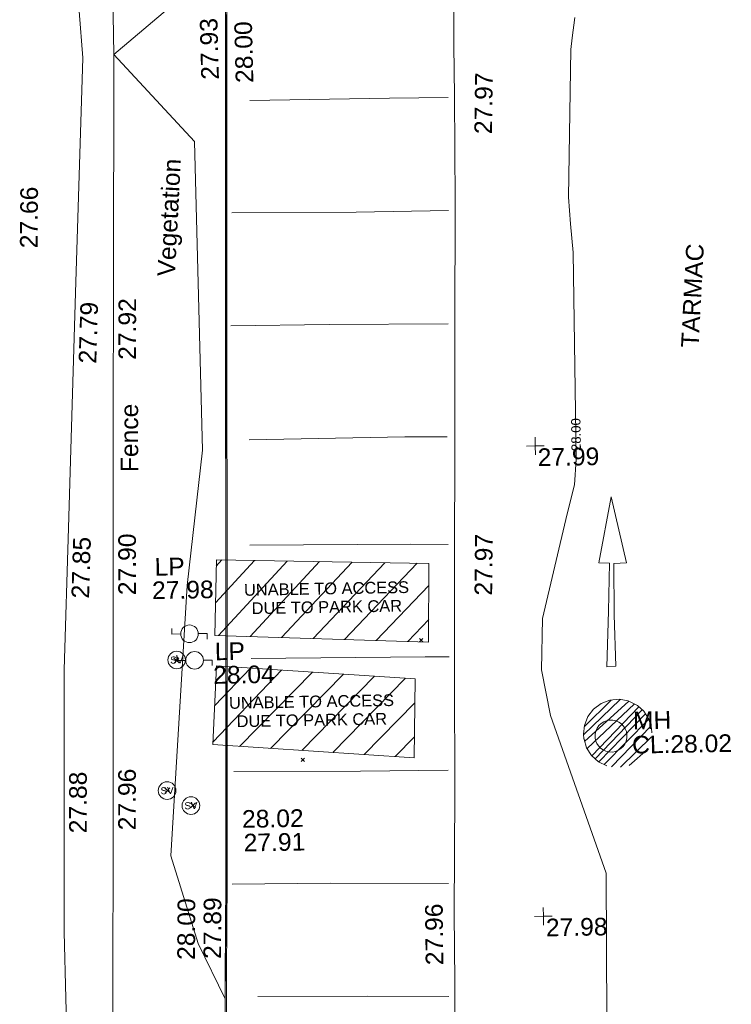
# Model space of a CAD drawing. Header units: millimetres. Extents: x -287732 to 520720, y -103372 to 287754.
# Tile 194 of 256: x -35450 to -20307, y 132302 to 153236. Entities that reach past the tile are written whole.
import ezdxf

# ---------------------------------------------------------------- set-up
doc = ezdxf.new("R2010")
doc.units = ezdxf.units.MM
doc.linetypes.add('IMPORT-HIDDEN2 _3_', pattern=[4762.5, 3175, -1587.5])
doc.linetypes.add('IMPORT-UG_ELEC_STREET LIGHTING_QLB2 _2_', pattern=[2700, 1500, -300.0000000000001, 0, -250, 150, -300.0000000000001, 0, -200])
for name, color, linetype, lineweight, true_color in [('00_TOPO_FENCE', 7, 'Continuous', 9, 0x3f7f4f), ('00_TOPO_FURN_LAMP_POST', 7, 'Continuous', 9, 0x666666), ('00_TOPO_KERB_BOTTOM', 1, 'Continuous', 9, 0xff0000), ('00_TOPO_KERB_TOP', 7, 'Continuous', 9, 0xa500a5), ('00_TOPO_ROAD_MARKING_ARROWS', 7, 'Continuous', 9, 0x999999), ('00_TOPO_ROAD_MARKING_WHITE_CONTINUOUS', 7, 'Continuous', 9, 0x999999), ('00_TOPO_SERV_MH', 7, 'Continuous', 9, 0x666666), ('00_TOPO_SERV_STOP_VALVE', 7, 'Continuous', 9, 0x666666), ('00_UAV_FENCE', 7, 'Continuous', 9, 0x264c2f), ('00_UAV_FURN_LAMP_POST', 7, 'Continuous', 9, 0xa50000), ('00_UAV_KERB_BOTTOM', 1, 'Continuous', 9, 0xff0000), ('00_UAV_KERB_TOP', 7, 'Continuous', 9, 0xa500a5), ('00_UAV_LEVEL_SPOT', 7, 'Continuous', 9, 0x666666), ('00_UAV_SLOPE_TOP', 40, 'Continuous', 9, 0xffbf00), ('01_DTM_CONTOUR_MNR', 7, 'Continuous', 9, 0xa5a552), ('01_DTM_CONTOUR_MNR_LABELS', 7, 'Continuous', 9, 0xa5a552), ('12333-PUM-2D-U-0001-C01 - Rev2_REVIT IMPORT_dwg', 7, 'Continuous', 9, 0x767676), ('PUM-CHAMBER EXTENTS', 6, 'IMPORT-HIDDEN2 _3_', 9, 0xff00ff), ('PUM-UNABLE TO SURVEY', 190, 'Continuous', 9, 0x7f00ff)]:
    doc.layers.add(name, color=color, linetype=linetype, lineweight=lineweight, true_color=true_color)
for name, color, linetype, lineweight in [('00_TOPO_ROAD_EDGE', 7, 'Continuous', 9), ('00_TOPO_SURFACE', 7, 'Continuous', 9), ('00_TOPO_SURVEY_TEXT', 7, 'Continuous', 9), ('00_UAV_SURFACE', 7, 'Continuous', 9), ('GEN-TEXT', 7, 'Continuous', 9)]:
    doc.layers.add(name, color=color, linetype=linetype, lineweight=lineweight)
doc.styles.add('Arial_1', font='arial.ttf', dxfattribs={"height": 250})
doc.styles.add('Swis721 Lt BT', font='swissl.ttf', dxfattribs={"height": 399.9999999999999})
doc.styles.add('Swis721 Lt BT_1', font='swissl.ttf', dxfattribs={"height": 200})
doc.styles.add('Swis721 Lt BT_2', font='swissl.ttf', dxfattribs={"height": 375})

# ---------------------------------------------------------------- blocks, each defined once
blk = doc.blocks.new('12333-PUM-2D-U-0001-C01 - Rev2_REVIT IMPORT_dwg_MSL_Lamp_Post_SYM-2077199-Site Location Plan Proposed')
at = {"layer": '00_TOPO_FURN_LAMP_POST', "color": 254, "true_color": 0xcccccc, "flags": 128}
for points in [[(-500.1060478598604, 0), (-1000.212095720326, 0), (-1000.212095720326, 316.7338303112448)], [(500.1060478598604, 0), (1000.21209571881, 0), (1000.21209571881, -316.7338303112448)]]:
    blk.add_lwpolyline(points, dxfattribs=at)
at = {"layer": '00_TOPO_FURN_LAMP_POST', "color": 254, "true_color": 0xcccccc}
blk.add_circle((0, 0), 500.1060478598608, dxfattribs=at)
blk = doc.blocks.new('12333-PUM-2D-U-0001-C01 - Rev2_REVIT IMPORT_dwg_MSL_Lamp_Post_SYM-2077240-Site Location Plan Proposed')
at = {"layer": '00_TOPO_FURN_LAMP_POST', "color": 254, "true_color": 0xcccccc, "flags": 128}
for points in [[(-500.1060478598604, 0), (-1000.212095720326, 0), (-1000.212095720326, 316.7338303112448)], [(500.1060478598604, 0), (1000.21209571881, 0), (1000.21209571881, -316.7338303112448)]]:
    blk.add_lwpolyline(points, dxfattribs=at)
at = {"layer": '00_TOPO_FURN_LAMP_POST', "color": 254, "true_color": 0xcccccc}
blk.add_circle((0, 0), 500.1060478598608, dxfattribs=at)
blk = doc.blocks.new('12333-PUM-2D-U-0001-C01 - Rev2_REVIT IMPORT_dwg_MSL_Sluice_Valve_SYM-2077246-Site Location Plan Proposed')
at = {"layer": '00_TOPO_SERV_STOP_VALVE', "color": 254, "true_color": 0xcccccc}
blk.add_circle((0, 0), 500.0000000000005, dxfattribs=at)
at = {"layer": '00_TOPO_SERV_STOP_VALVE', "insert": (0, 198.9876086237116), "char_height": 399.9999999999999, "width": 785.1100955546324, "attachment_point": 2, "line_spacing_factor": 1.005061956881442, "style": 'Swis721 Lt BT'}
blk.add_mtext('SV', dxfattribs=at)
blk = doc.blocks.new('12333-PUM-2D-U-0001-C01 - Rev2_REVIT IMPORT_dwg_UAV-2077255-Site Location Plan Proposed')
at = {"layer": '00_UAV_LEVEL_SPOT', "color": 254, "true_color": 0xcccccc, "flags": 128}
for points in [[(0, -500.0000000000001), (0, 0), (-500.0000000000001, 0)], [(500.0000000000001, 0), (0, 0), (0, 500.0000000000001)]]:
    blk.add_lwpolyline(points, dxfattribs=at)
blk = doc.blocks.new('12333-PUM-2D-U-0001-C01 - Rev2_REVIT IMPORT_dwg_MGS62954_T2_Galway_ITM_3d_Rev1-2077680-Site Location Plan Proposed')
at = {"layer": '00_TOPO_FENCE', "color": 254, "true_color": 0xcccccc, "flags": 128}
blk.add_lwpolyline([(533871310.0000002, 725721130.0000001), (533871320.0000001, 725718430.0000002), (533871290.0000001, 725715380.0000001), (533871280.0000001, 725713270.0000001), (533871180.0000002, 725710150.0000001), (533871180.0000002, 725708480.0000001)], dxfattribs=at)
at = {"layer": '00_TOPO_KERB_BOTTOM', "color": 254, "true_color": 0xcccccc, "flags": 128}
blk.add_lwpolyline([(533873283.0141005, 725690869.9901658), (533873592.0508717, 725708814.7134603), (533873642.4249278, 725712004.7927635), (533873774.7471753, 725717017.9897642), (533878091.6520879, 725717025.7204967)], dxfattribs=at)
at = {"layer": '00_TOPO_KERB_TOP', "color": 254, "true_color": 0xcccccc, "flags": 128}
blk.add_lwpolyline([(533873257.0481785, 725690870.4006761), (533873559.6692751, 725708815.2247932), (533873569.0461444, 725709409.0415202), (533873610.0460409, 725712005.4757062), (533873743.2035846, 725717050.3189617), (533877285.9091167, 725717056.6632541), (533878091.5940915, 725717058.1060783)], dxfattribs=at)
at = {"layer": '00_TOPO_ROAD_EDGE', "color": 254, "true_color": 0xcccccc, "flags": 128}
blk.add_lwpolyline([(533877740, 725667260), (533877810.0000002, 725671320.0000002), (533877870, 725674550.0000001), (533877910.0000001, 725677270.0000001), (533877940.0000002, 725679620), (533877980.0000001, 725681230), (533878010.0000001, 725683300), (533878040.0000001, 725685470.0000001), (533878060.0000002, 725687080.0000001), (533878090, 725688640), (533878100, 725690090.0000001), (533878160.0000001, 725692660.0000001), (533878200.0000001, 725695180.0000002), (533878240.0000001, 725697660.0000001), (533878290.0000001, 725700020.0000001), (533878330.0000001, 725702510), (533878390.0000001, 725705230), (533878410.0000001, 725707470.0000001), (533878420.0000001, 725708550.0000001)], dxfattribs=at)
at = {"layer": '00_TOPO_ROAD_MARKING_ARROWS', "color": 254, "true_color": 0xcccccc, "flags": 128}
blk.add_lwpolyline([(533881600.0000001, 725698890), (533881900.0000001, 725697480), (533881630.0000001, 725697470.0000001), (533881620, 725696380), (533881630.0000001, 725695290.0000001), (533881440.0000002, 725695280.0000001), (533881500.0000001, 725696460.0000001), (533881540.0000001, 725697480), (533881310.0000002, 725697490)], close=True, dxfattribs=at)
at = {"layer": '00_TOPO_ROAD_MARKING_WHITE_CONTINUOUS', "color": 254, "true_color": 0xcccccc, "flags": 128}
for points in [[(533874057.7946748, 725707450.0000002), (533877030.0000003, 725707450.0000002), (533878280.0000002, 725707440.0000002)], [(533873630.0000001, 725705070.0000001), (533876280.0000001, 725705040.0000001), (533878240.0000001, 725705040.0000001)], [(533873570.0000004, 725702670.0000002), (533875660.0000002, 725702660.0000004), (533878190.0000001, 725702630.0000001)], [(533873917.2415018, 725700240.0000006), (533877230.0000005, 725700240.0000006), (533878130.0000006, 725700230.0000005)], [(533878110.0000002, 725697940.0000005), (533877320.0000004, 725697960.0000004), (533873894.3328869, 725697994.9557871)], [(533878090.0000001, 725695550.0000002), (533877580.0000001, 725695560.0000005), (533873877.6020209, 725695585.7110975)], [(533878029.9999999, 725693140.0000001), (533876160.0000001, 725693150.0000001), (533873470.0000002, 725693190.0000004)], [(533877990, 725690730.0000004), (533875480.0000001, 725690780.0000002), (533873390.0000002, 725690800.0000004)], [(533877960.0000001, 725688330.0000004), (533876230.0000002, 725688370.0000004), (533873895.4177375, 725688398.4705158)]]:
    blk.add_lwpolyline(points, dxfattribs=at)
at = {"layer": '00_TOPO_SERV_MH', "color": 254, "true_color": 0xcccccc}
blk.add_ellipse((533881504.7780901, 725693805.0393113), major_axis=(-336.8580979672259, 45.93517651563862), ratio=0.9997823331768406, dxfattribs=at)
at = {"layer": '00_TOPO_SURFACE', "color": 254, "true_color": 0xcccccc, "flags": 128}
for points in [[(533869696.9589273, 725721780.3090781), (533869806.8299926, 725721149.4598147), (533869960.0000001, 725720270), (533870340.0000001, 725718960.0000001), (533870480, 725717740.0000001), (533870360.0000001, 725715020.0000001), (533870300.0000001, 725711930.0000002), (533870460.0000001, 725709410), (533870520.0000001, 725708420.0000001)], [(533878578.1009945, 725717010.7539738), (533878570.0000001, 725716340.0000001), (533878560.0000002, 725715160), (533878510.0000001, 725712770.0000001), (533878460.0000001, 725710730.0000001), (533878420.0000001, 725708550.0000001)]]:
    blk.add_lwpolyline(points, dxfattribs=at)
at = {"layer": '00_UAV_FENCE', "color": 254, "true_color": 0xcccccc, "flags": 128}
blk.add_lwpolyline([(533871180.0000002, 725708480.0000001), (533871083.8933793, 725703481.548716), (533871032.15496, 725700790.6626557), (533870990.9594827, 725698482.9287483), (533870901.7253476, 725693484.1120754), (533870875.15496, 725691995.6626556), (533870809.621664, 725688485.0803977), (533870731.15496, 725684281.6626555), (533870714.1842583, 725683486.1635445), (533870607.5635727, 725678488.3348593), (533870539.9072228, 725675316.9535717), (533870517.6149904, 725673489.8562399), (533870456.6152822, 725668490.2490964), (533870436.9072227, 725666874.9535718), (533870450.8883139, 725663491.5294853), (533870455.9072226, 725662276.9535717), (533870392.9072227, 725659744.9535718)], dxfattribs=at)
at = {"layer": '00_UAV_KERB_BOTTOM', "color": 254, "true_color": 0xcccccc, "flags": 128}
blk.add_lwpolyline([(533889155.4523677, 725673243.439429), (533889043.9072226, 725668471.9535718), (533889040.4422902, 725668245.0658717), (533888964.0942051, 725663245.7068279), (533888937.9072227, 725661530.9535718), (533885653.7620794, 725661599.3362585), (533881541.9072226, 725661684.9535717), (533880654.9731209, 725661696.5959047), (533876513.9072227, 725661750.9535717), (533875655.6363644, 725661766.6677394), (533872799.9072227, 725661818.9535717), (533872824.937225, 725663962.475299), (533872883.3168617, 725668961.9961851), (533872904.9072226, 725670810.9535717), (533872963.0062004, 725673961.1254231), (533873055.2014708, 725678960.0248164), (533873058.9072226, 725679160.9535718), (533873142.8222097, 725683959.200443), (533873197.9072227, 725687108.9535718), (533873239.7529507, 725688958.1967617), (533873283.0141005, 725690869.9901658)], dxfattribs=at)
at = {"layer": '00_UAV_KERB_TOP', "color": 254, "true_color": 0xcccccc, "flags": 128}
blk.add_lwpolyline([(533889171.3696712, 725673248.3143295), (533889073.9018689, 725668471.3739493), (533889070.5117158, 725668249.3828826), (533888994.1636231, 725663250.0233374), (533888967.4430823, 725661500.3320714), (533885718.2295116, 725661567.9874109), (533881541.3980713, 725661654.9576707), (533880719.4484055, 725661665.7469862), (533876513.4357486, 725661720.9571761), (533875720.1068463, 725661735.482315), (533872769.5612951, 725661789.5041505), (533872793.4840342, 725663838.201947), (533872851.8636814, 725668837.7237481), (533872874.9104524, 725670811.4053204), (533872930.7094206, 725673836.8688554), (533873022.9046911, 725678835.7682548), (533873028.9120596, 725679161.4924617), (533873110.6444138, 725683834.936698), (533873167.913157, 725687109.5552075), (533873208.7807654, 725688833.8691449), (533873257.0481785, 725690870.4006761)], dxfattribs=at)
at = {"layer": '00_UAV_SURFACE', "color": 254, "true_color": 0xcccccc, "flags": 128}
blk.add_lwpolyline([(533870520.0000001, 725708420.0000001), (533870278.9179754, 725703426.167353), (533870037.8359507, 725698432.3347061), (533869892.15496, 725695414.6626556), (533869857.3798317, 725693436.3836774), (533869794.15496, 725689839.6626558), (533869808.2812887, 725688437.0894397), (533869858.6355937, 725683437.517306)], dxfattribs=at)
at = {"layer": '01_DTM_CONTOUR_MNR', "color": 254, "true_color": 0xcccccc, "flags": 128}
for points in [[(533881270.0000002, 725684650.0000002), (533881350.0000001, 725690890.0000001), (533880224.6818436, 725694266.5423812), (533880052.7692682, 725695241.0193474), (533880091.9468658, 725696329.965433), (533880656.5098041, 725698544.6151966), (533880818.0307673, 725699156.956264), (533880869.1225487, 725699699.1059248), (533880870.7433983, 725700226.9644475), (533880882.643594, 725704102.4749027), (533880836.6843061, 725704711.699275), (533880803.5311132, 725705279.0561601), (533880901.3978391, 725708413.9457654), (533880941.0733385, 725708659.9533544), (533881000.2359344, 725709095.2740362)], [(533873574.0681818, 725709287.9545457), (533873566.2439903, 725708817.9186699), (533873421.2500001, 725700400.6250001), (533873413.3498351, 725699840.0000002), (533873403.5000001, 725699391.5), (533873261.8470836, 725690870.0000001), (533873255.3846154, 725690580.7692308), (533873200.0000001, 725688360.0000001), (533872644.1289603, 725689548.1304511), (533872096.0492889, 725691422.6320604), (533872545.8059028, 725697162.0230349), (533872920.0753207, 725700035.5581706), (533872860.4487255, 725706599.685085), (533871180.0000002, 725708480.0000001), (533872659.3916686, 725709691.9456758)]]:
    blk.add_lwpolyline(points, dxfattribs=at)
at = {"xscale": 0.375, "yscale": 0.375, "zscale": 0.375}
for name, p in [('12333-PUM-2D-U-0001-C01 - Rev2_REVIT IMPORT_dwg_UAV-2077255-Site Location Plan Proposed', (533880000.0000001, 725700000)), ('12333-PUM-2D-U-0001-C01 - Rev2_REVIT IMPORT_dwg_MSL_Lamp_Post_SYM-2077199-Site Location Plan Proposed', (533872574.5291319, 725696135.9770067)), ('12333-PUM-2D-U-0001-C01 - Rev2_REVIT IMPORT_dwg_MSL_Sluice_Valve_SYM-2077246-Site Location Plan Proposed', (533872291.9072226, 725695583.9535717)), ('12333-PUM-2D-U-0001-C01 - Rev2_REVIT IMPORT_dwg_MSL_Lamp_Post_SYM-2077240-Site Location Plan Proposed', (533872672.9072226, 725695569.9535719)), ('12333-PUM-2D-U-0001-C01 - Rev2_REVIT IMPORT_dwg_MSL_Sluice_Valve_SYM-2077246-Site Location Plan Proposed', (533872039.9072227, 725692810.9535718)), ('12333-PUM-2D-U-0001-C01 - Rev2_REVIT IMPORT_dwg_MSL_Sluice_Valve_SYM-2077246-Site Location Plan Proposed', (533872541.9072226, 725692482.9535718)), ('12333-PUM-2D-U-0001-C01 - Rev2_REVIT IMPORT_dwg_UAV-2077255-Site Location Plan Proposed', (533880000.0000001, 725690000.0000001))]:
    blk.add_blockref(name, p, dxfattribs=at)
at = {"layer": '00_TOPO_FURN_LAMP_POST', "char_height": 375, "attachment_point": 1, "line_spacing_factor": 1.005061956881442, "style": 'Swis721 Lt BT_2'}
for s, insert, width in [('LP', (533871856.4329405, 725697759.1638699), 707.5855621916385), ('27.98', (533871794.1503558, 725697261.2150265), 1495.902363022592)]:
    blk.add_mtext(s, dxfattribs=dict(at, insert=insert, width=width))
at = {"layer": '00_TOPO_KERB_BOTTOM', "color": 251, "true_color": 0x666666, "insert": (533873031.4244232, 725707906.030238), "char_height": 375, "width": 1495.902363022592, "attachment_point": 1, "rotation": 90.46608150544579, "line_spacing_factor": 1.005061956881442, "style": 'Swis721 Lt BT_2'}
blk.add_mtext('27.93', dxfattribs=at)
at = {"layer": '00_TOPO_KERB_BOTTOM', "color": 251, "true_color": 0x666666, "insert": (533873649.7710294, 725691863.0505407), "char_height": 375, "width": 1495.902363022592, "attachment_point": 1, "line_spacing_factor": 1.005061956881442, "style": 'Swis721 Lt BT_2'}
blk.add_mtext('27.91', dxfattribs=at)
at = {"layer": '00_TOPO_KERB_TOP', "color": 251, "true_color": 0x666666, "insert": (533873763.5882747, 725707823.7501445), "char_height": 375, "width": 1495.902363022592, "attachment_point": 1, "rotation": 90.46608150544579, "line_spacing_factor": 1.005061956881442, "style": 'Swis721 Lt BT_2'}
blk.add_mtext('28.00', dxfattribs=at)
at = {"layer": '00_TOPO_KERB_TOP', "color": 251, "true_color": 0x666666, "insert": (533873623.7710291, 725692366.6134346), "char_height": 375, "width": 1495.902363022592, "attachment_point": 1, "line_spacing_factor": 1.005061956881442, "style": 'Swis721 Lt BT_2'}
blk.add_mtext('28.02', dxfattribs=at)
at = {"layer": '00_TOPO_ROAD_EDGE', "color": 251, "true_color": 0x666666, "char_height": 375, "width": 1495.902363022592, "attachment_point": 1, "line_spacing_factor": 1.005061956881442, "style": 'Swis721 Lt BT_2'}
for s, insert, rotation in [('27.97', (533878820.1336119, 725706655.4545269), 88.17090931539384), ('27.97', (533878652.1114758, 725696844.7749808), 88.35459298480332), ('27.96', (533877477.9991201, 725689000.9046049), 89.67793161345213)]:
    blk.add_mtext(s, dxfattribs=dict(at, insert=insert, rotation=rotation))
at = {"layer": '00_TOPO_SERV_MH', "char_height": 375, "attachment_point": 1, "line_spacing_factor": 1.005061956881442, "style": 'Swis721 Lt BT_2'}
for s, insert, width in [('MH', (533881977.7457727, 725694314.5899506), 949.779278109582), ('CL:28.02', (533881949.9253603, 725693800.2296079), 2440.932744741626)]:
    blk.add_mtext(s, dxfattribs=dict(at, insert=insert, width=width))
at = {"layer": '00_TOPO_SURVEY_TEXT', "color": 251, "true_color": 0x666666, "char_height": 375, "attachment_point": 1, "rotation": 86.04193363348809, "line_spacing_factor": 1.005061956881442, "style": 'Swis721 Lt BT_2'}
for s, insert, width in [('Vegetation', (533872021.0401697, 725703756.3911461), 2877.831212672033), ('TARMAC', (533883138.3740904, 725702049.5818039), 2450.430537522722)]:
    blk.add_mtext(s, dxfattribs=dict(at, insert=insert, width=width))
at = {"layer": '00_UAV_FENCE', "color": 251, "true_color": 0x666666, "char_height": 375, "attachment_point": 1, "line_spacing_factor": 1.005061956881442, "style": 'Swis721 Lt BT_2'}
for s, insert, width, rotation in [('27.92', (533871164.0595393, 725701986.3504661), 1495.902363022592, 88.89849374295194), ('Fence', (533871168.0769345, 725699597.22421), 1681.10932225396, 89.1022008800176), ('27.90', (533871073.1144348, 725696984.024073), 1495.902363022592, 88.9773186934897), ('27.96', (533870984.3893842, 725691985.1983132), 1495.902363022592, 88.97731870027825)]:
    blk.add_mtext(s, dxfattribs=dict(at, insert=insert, width=width, rotation=rotation))
at = {"layer": '00_UAV_FURN_LAMP_POST', "color": 251, "true_color": 0x666666, "char_height": 375, "attachment_point": 1, "line_spacing_factor": 1.005061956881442, "style": 'Swis721 Lt BT_2'}
for s, insert, width in [('LP', (533873105.6883023, 725695938.9951694), 707.5855621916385), ('28.04', (533873062.9434754, 725695437.0812515), 1495.902363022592)]:
    blk.add_mtext(s, dxfattribs=dict(at, insert=insert, width=width))
at = {"layer": '00_UAV_KERB_BOTTOM', "color": 251, "true_color": 0x666666, "insert": (533872750.3057804, 725689219.3362495), "char_height": 375, "width": 1495.902363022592, "attachment_point": 1, "rotation": 88.70369970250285, "line_spacing_factor": 1.005061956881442, "style": 'Swis721 Lt BT_2'}
blk.add_mtext('27.89', dxfattribs=at)
at = {"layer": '00_UAV_KERB_TOP', "color": 251, "true_color": 0x666666, "insert": (533872193.2267814, 725689208.6457058), "char_height": 375, "width": 1495.902363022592, "attachment_point": 1, "rotation": 88.64229874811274, "line_spacing_factor": 1.005061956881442, "style": 'Swis721 Lt BT_2'}
blk.add_mtext('28.00', dxfattribs=at)
at = {"layer": '00_UAV_LEVEL_SPOT', "char_height": 375, "width": 1495.902363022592, "attachment_point": 1, "line_spacing_factor": 1.005061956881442, "style": 'Swis721 Lt BT_2'}
for s, insert in [('27.99', (533880048.475159, 725699946.7845222)), ('27.98', (533880048.475159, 725689946.7845223))]:
    blk.add_mtext(s, dxfattribs=dict(at, insert=insert))
at = {"layer": '00_UAV_SLOPE_TOP', "color": 251, "true_color": 0x666666, "insert": (533869110.4747927, 725704395.5743889), "char_height": 375, "width": 1495.902363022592, "attachment_point": 1, "rotation": 88.6201710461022, "line_spacing_factor": 1.005061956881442, "style": 'Swis721 Lt BT_2'}
blk.add_mtext('27.66', dxfattribs=at)
at = {"layer": '00_UAV_SURFACE', "color": 251, "true_color": 0x666666, "char_height": 375, "width": 1495.902363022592, "attachment_point": 1, "line_spacing_factor": 1.005061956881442, "style": 'Swis721 Lt BT_2'}
for s, insert, rotation in [('27.79', (533870315.6385859, 725701928.5099387), 87.23613749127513), ('27.85', (533870074.6424925, 725696936.4572957), 87.23613749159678), ('27.88', (533869939.9790149, 725691939.5377902), 88.99293127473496)]:
    blk.add_mtext(s, dxfattribs=dict(at, insert=insert, rotation=rotation))
at = {"layer": '01_DTM_CONTOUR_MNR_LABELS', "color": 251, "true_color": 0x666666, "insert": (533880771.2500631, 725700227.2699529), "char_height": 200, "width": 797.8007824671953, "attachment_point": 2, "rotation": 89.82406734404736, "line_spacing_factor": 1.005061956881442, "style": 'Swis721 Lt BT_1'}
blk.add_mtext('28.00', dxfattribs=at)
blk = doc.blocks.new('12333-PUM-2D-U-0001-C01 - Rev2_REVIT IMPORT_dwg-1620468-Site Location Plan Proposed')
at = {"layer": 'PUM-CHAMBER EXTENTS', "true_color": 0xffaaff}
h = blk.add_hatch(dxfattribs=at)
h.set_pattern_fill('FP_4', color=211, style=0, pattern_type=2)
h.set_pattern_definition([(45, (-533641079.65, -725615854.3560001), (-88.38834764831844, 88.38834764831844), [])])
h.paths.add_polyline_path([(240525.3462139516, 77277.40950905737), (240724.0994600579, 77293.09815110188), (240911.1408658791, 77362.12350067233), (241072.4385727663, 77479.30727130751), (241195.8920162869, 77635.8583288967), (241272.2397109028, 77820.03220298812), (241295.8876970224, 78004.06403781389), (241277.8858285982, 78143.49806912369), (241234.644621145, 78296.30963190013), (241130.346857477, 78466.22420696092), (240983.8605470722, 78601.46749590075), (240806.1751024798, 78691.89353834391), (240610.6204974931, 78730.71856657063), (240411.8672513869, 78715.0299245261), (240224.8258455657, 78646.00457495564), (240063.5281386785, 78528.82080432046), (239940.0746951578, 78372.26974673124), (239863.727000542, 78188.09587263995), (239840.0790144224, 78004.06403781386), (239858.0808828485, 77864.6300066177), (239901.3220902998, 77711.81844372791), (240005.6198539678, 77541.90386866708), (240152.1061643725, 77406.66057972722), (240329.791608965, 77316.23453728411)])
at = {"layer": 'PUM-UNABLE TO SURVEY', "true_color": 0xffffd4}
h = blk.add_hatch(dxfattribs=at)
h.set_pattern_fill('FP_10', style=0, pattern_type=2)
h.set_pattern_definition([(45, (-533641079.65, -725615854.3560001), (-353.5533905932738, 353.5533905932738), [])])
h.paths.add_polyline_path([(236229.350152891, 77562.64382135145), (236276.3501529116, 79238.6438213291), (232057.3501528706, 79591.6438213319), (231951.3501528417, 77917.64382133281), (231990.8146942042, 77914.36894704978)])
h.paths.add_polyline_path([(236579.3501528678, 80014.64382128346), (236615.3501528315, 81687.64382135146), (232096.3501528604, 81844.64382135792), (232031.3501529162, 80236.64382135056)])
at = {"layer": 'GEN-TEXT', "color": 253, "true_color": 0xaaaaaa}
for p, q in [((236387.9948138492, 80024.28848226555), (236458.7054919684, 80094.99916038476)), ((236458.7054919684, 80024.28848226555), (236387.9948138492, 80094.99916038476)), ((231156.1010446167, 79665.64382135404), (231262.1670617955, 79771.70983853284)), ((231262.1670617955, 79665.64382135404), (231156.1010446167, 79771.70983853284)), ((233825.9948138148, 77526.28848224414), (233896.705491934, 77596.99916036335)), ((233896.705491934, 77526.28848224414), (233825.9948138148, 77596.99916036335)), ((230916.101044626, 76905.64382134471), (231022.1670618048, 77011.70983852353)), ((231022.1670618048, 76905.64382134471), (230916.101044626, 77011.70983852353)), ((231451.6561288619, 76582.85761380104), (231557.7221460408, 76688.92363097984)), ((231557.7221460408, 76582.85761380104), (231451.6561288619, 76688.92363097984))]:
    blk.add_line(p, q, dxfattribs=at)
at = {"layer": 'PUM-CHAMBER EXTENTS', "color": 211, "true_color": 0xffaaff, "flags": 128}
blk.add_lwpolyline([(241295.8876970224, 78004.06403781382), (241288.9294130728, 78104.47077313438), (241234.644621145, 78296.30963189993), (241130.346857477, 78466.22420696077), (240998.6553936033, 78587.8081737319), (240983.8605470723, 78601.46749590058), (240806.1751024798, 78691.89353834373), (240610.6204974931, 78730.71856657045), (240411.8672513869, 78715.0299245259), (240224.8258455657, 78646.00457495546), (240063.5281386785, 78528.82080432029), (239940.0746951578, 78372.26974673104), (239863.727000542, 78188.09587263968), (239840.0790144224, 78004.06403781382), (239847.037298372, 77903.65730249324), (239849.4960920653, 77894.96808859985), (239901.3220902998, 77711.8184437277), (240005.6198539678, 77541.90386866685), (240152.1061643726, 77406.66057972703), (240329.791608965, 77316.23453728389), (240525.3462139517, 77277.40950905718), (240724.0994600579, 77293.09815110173), (240876.9279478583, 77349.49764050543), (240911.1408658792, 77362.12350067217), (241072.4385727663, 77479.30727130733), (241195.892016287, 77635.85832889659), (241272.2397109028, 77820.03220298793)], close=True, dxfattribs=at)
at = {"layer": 'PUM-UNABLE TO SURVEY', "color": 7, "true_color": 0xffffd4, "flags": 128}
for points in [[(236579.3501528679, 80014.64382128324), (236615.3501528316, 81687.64382135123), (232096.3501528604, 81844.64382135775), (232031.3501529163, 80236.6438213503)], [(236229.3501528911, 77562.64382135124), (236276.3501529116, 79238.6438213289), (232057.3501528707, 79591.64382133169), (231951.3501528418, 77917.64382133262)]]:
    blk.add_lwpolyline(points, close=True, dxfattribs=at)
blk.add_blockref('12333-PUM-2D-U-0001-C01 - Rev2_REVIT IMPORT_dwg_MGS62954_T2_Galway_ITM_3d_Rev1-2077680-Site Location Plan Proposed', (-533641079.6498471, -725615854.3561786))
at = {"layer": 'PUM-UNABLE TO SURVEY', "color": 51, "true_color": 0xffff7f, "char_height": 250, "width": 4156.502761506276, "attachment_point": 2, "line_spacing_factor": 0.9417779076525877, "style": 'Arial_1'}
for insert in [(234426.7066629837, 81318.60613724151), (234065.3945297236, 78921.3841895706)]:
    blk.add_mtext('UNABLE TO ACCESS\\PDUE TO PARK CAR', dxfattribs=dict(at, insert=insert))

msp = doc.modelspace()

# ---------------------------------------------------------------- block references
at = {"layer": '12333-PUM-2D-U-0001-C01 - Rev2_REVIT IMPORT_dwg', "color": 254, "linetype": 'IMPORT-UG_ELEC_STREET LIGHTING_QLB2 _2_', "true_color": 0xffd4d4, "rotation": 0.9999999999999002}
msp.add_blockref('12333-PUM-2D-U-0001-C01 - Rev2_REVIT IMPORT_dwg-1620468-Site Location Plan Proposed', (-261895.0770586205, 55869.5817132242), dxfattribs=at)

doc.saveas('drawing.dxf')
